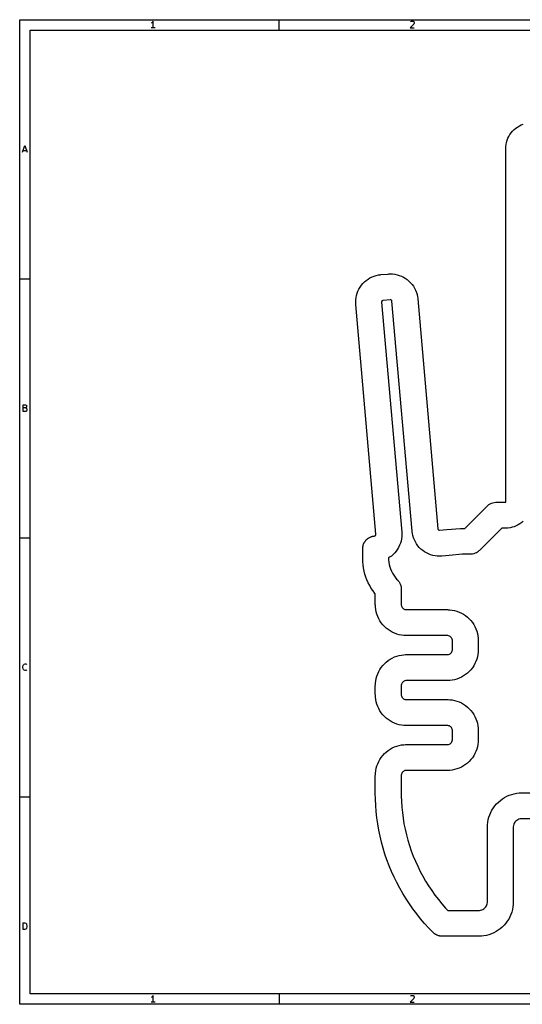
# Model space of a CAD drawing. Header units: inches. Extents: x 0.4 to 11.3, y -7.9 to -0.4.
# Tile 1 of 4: x 0.4 to 4.2, y -7.9 to -0.4. Entities that reach past the tile are written whole.
import ezdxf

# ---------------------------------------------------------------- set-up
doc = ezdxf.new("R2010")
doc.units = ezdxf.units.IN
doc.header["$MEASUREMENT"] = 0
doc.layers.add('F.Cu', color=13, linetype='CONTINUOUS', true_color=0xc83434)

msp = doc.modelspace()

# ---------------------------------------------------------------- linework, layer by layer
at = {"layer": 'BLACK', "linetype": 'CONTINUOUS'}
for p, q in [((0.3937, -0.3937), (11.2993, -0.3937)), ((0.3937, -7.8743), (0.3937, -0.3937)), ((1.3965, -0.4174), (1.3916, -0.4199)), ((1.4013, -0.4126), (1.3965, -0.4174)), ((1.4062, -0.4053), (1.4013, -0.4126)), ((1.4062, -0.4564), (1.4062, -0.4053)), ((2.3622, -0.4724), (2.3622, -0.3937)), ((3.3869, -0.4272), (3.3577, -0.4564)), ((3.3601, -0.4101), (3.3625, -0.4077)), ((3.3625, -0.4077), (3.3674, -0.4053)), ((3.3674, -0.4053), (3.3796, -0.4053)), ((3.3796, -0.4053), (3.3845, -0.4077)), ((3.3845, -0.4077), (3.3869, -0.4101)), ((3.3869, -0.4101), (3.3893, -0.415)), ((3.3893, -0.4199), (3.3869, -0.4272)), ((3.3893, -0.415), (3.3893, -0.4199)), ((0.4724, -0.4724), (11.2206, -0.4724)), ((0.4724, -7.7956), (0.4724, -0.4724)), ((1.4208, -0.4564), (1.3916, -0.4564)), ((3.3577, -0.4564), (3.3893, -0.4564)), ((0.416, -1.4013), (0.4331, -1.3501)), ((0.4209, -1.3867), (0.4453, -1.3867)), ((0.4331, -1.3501), (0.4501, -1.4013)), ((0.3937, -2.3622), (0.4724, -2.3622)), ((0.4197, -3.3698), (0.4197, -3.3186)), ((0.4197, -3.3186), (0.4367, -3.3186)), ((0.4367, -3.343), (0.4197, -3.343)), ((0.4367, -3.3186), (0.4416, -3.3211)), ((0.4416, -3.3406), (0.4367, -3.343)), ((0.4367, -3.343), (0.444, -3.3455)), ((0.4416, -3.3211), (0.444, -3.3235)), ((0.444, -3.3381), (0.4416, -3.3406)), ((0.444, -3.3235), (0.4465, -3.3284)), ((0.4465, -3.3333), (0.444, -3.3381)), ((0.444, -3.3455), (0.4465, -3.3479)), ((0.4465, -3.365), (0.444, -3.3674)), ((0.4465, -3.3284), (0.4465, -3.3333)), ((0.4465, -3.3479), (0.4489, -3.3528)), ((0.4489, -3.3601), (0.4465, -3.365)), ((0.4489, -3.3528), (0.4489, -3.3601)), ((0.4392, -3.3698), (0.4197, -3.3698)), ((0.444, -3.3674), (0.4392, -3.3698)), ((0.3937, -4.3307), (0.4724, -4.3307)), ((0.4172, -5.3091), (0.4197, -5.2993)), ((0.4172, -5.3164), (0.4172, -5.3091)), ((0.4197, -5.2993), (0.4221, -5.2945)), ((0.4221, -5.2945), (0.427, -5.2896)), ((0.427, -5.2896), (0.4343, -5.2871)), ((0.4343, -5.2871), (0.4392, -5.2871)), ((0.4392, -5.2871), (0.4465, -5.2896)), ((0.4465, -5.2896), (0.4489, -5.292)), ((0.4197, -5.3261), (0.4172, -5.3164)), ((0.4221, -5.331), (0.4197, -5.3261)), ((0.427, -5.3359), (0.4221, -5.331)), ((0.4343, -5.3383), (0.427, -5.3359)), ((0.4392, -5.3383), (0.4343, -5.3383)), ((0.4465, -5.3359), (0.4392, -5.3383)), ((0.4489, -5.3335), (0.4465, -5.3359)), ((0.3937, -6.2992), (0.4724, -6.2992)), ((0.4197, -7.3068), (0.4197, -7.2557)), ((0.4197, -7.2557), (0.4319, -7.2557)), ((0.4319, -7.2557), (0.4392, -7.2581)), ((0.4319, -7.3068), (0.4197, -7.3068)), ((0.4392, -7.3044), (0.4319, -7.3068)), ((0.4392, -7.2581), (0.444, -7.263)), ((0.444, -7.2995), (0.4392, -7.3044)), ((0.444, -7.263), (0.4465, -7.2678)), ((0.4465, -7.2946), (0.444, -7.2995)), ((0.4465, -7.2678), (0.4489, -7.2776)), ((0.4489, -7.2849), (0.4465, -7.2946)), ((0.4489, -7.2776), (0.4489, -7.2849)), ((11.2206, -7.7956), (0.4724, -7.7956)), ((1.3965, -7.8193), (1.3916, -7.8217)), ((1.4013, -7.8144), (1.3965, -7.8193)), ((1.4062, -7.8071), (1.4013, -7.8144)), ((1.4062, -7.8583), (1.4062, -7.8071)), ((2.3622, -7.7956), (2.3622, -7.8743)), ((3.3869, -7.8291), (3.3577, -7.8583)), ((3.3601, -7.812), (3.3625, -7.8096)), ((3.3625, -7.8096), (3.3674, -7.8071)), ((3.3674, -7.8071), (3.3796, -7.8071)), ((3.3796, -7.8071), (3.3845, -7.8096)), ((3.3845, -7.8096), (3.3869, -7.812)), ((3.3869, -7.812), (3.3893, -7.8169)), ((3.3893, -7.8217), (3.3869, -7.8291)), ((3.3893, -7.8169), (3.3893, -7.8217)), ((11.2993, -7.8743), (0.3937, -7.8743)), ((1.4208, -7.8583), (1.3916, -7.8583)), ((3.3577, -7.8583), (3.3893, -7.8583))]:
    msp.add_line(p, q, dxfattribs=at)
at = {"layer": 'F.Cu', "linetype": 'CONTINUOUS'}
for p, q in [((4.1866, -1.2009), (4.2012, -1.1937)), ((4.2012, -1.1937), (4.2164, -1.1878)), ((4.1072, -1.2803), (4.1155, -1.2663)), ((4.1155, -1.2663), (4.125, -1.2531)), ((4.125, -1.2531), (4.1355, -1.2407)), ((4.1355, -1.2407), (4.147, -1.2292)), ((4.147, -1.2292), (4.1594, -1.2187)), ((4.1594, -1.2187), (4.1726, -1.2092)), ((4.1726, -1.2092), (4.1866, -1.2009)), ((4.0841, -1.3578), (4.0861, -1.3416)), ((4.0861, -1.3416), (4.0895, -1.3257)), ((4.0895, -1.3257), (4.0941, -1.3101)), ((4.0941, -1.3101), (4.1, -1.2949)), ((4.1, -1.2949), (4.1072, -1.2803)), ((4.0835, -1.374), (4.0836, -1.3685)), ((4.0835, -4.0594), (4.0835, -1.374)), ((4.0836, -1.3685), (4.0837, -1.3675)), ((4.0837, -1.3675), (4.0841, -1.3578)), ((2.9988, -2.3979), (3.0109, -2.3857)), ((3.0109, -2.3857), (3.024, -2.3745)), ((3.024, -2.3745), (3.038, -2.3644)), ((3.038, -2.3644), (3.0528, -2.3555)), ((3.0528, -2.3555), (3.0682, -2.3478)), ((3.0682, -2.3478), (3.0843, -2.3415)), ((3.0843, -2.3415), (3.1008, -2.3365)), ((3.1008, -2.3365), (3.1176, -2.3329)), ((3.1176, -2.3329), (3.1282, -2.3315)), ((3.1282, -2.3315), (3.1292, -2.3313)), ((3.1292, -2.3313), (3.1347, -2.3307)), ((3.1347, -2.3307), (3.1896, -2.3259)), ((3.1896, -2.3259), (3.1951, -2.3255)), ((3.1896, -2.3259), (3.1896, -2.3259)), ((3.1896, -2.3259), (3.1896, -2.3259)), ((3.1951, -2.3255), (3.1962, -2.3256)), ((3.1962, -2.3256), (3.2069, -2.3251)), ((3.2069, -2.3251), (3.2241, -2.3257)), ((3.2241, -2.3257), (3.2412, -2.3278)), ((3.2412, -2.3278), (3.2581, -2.3312)), ((3.2581, -2.3312), (3.2747, -2.3361)), ((3.2747, -2.3361), (3.2908, -2.3423)), ((3.2908, -2.3423), (3.3063, -2.3498)), ((3.3063, -2.3498), (3.3211, -2.3585)), ((3.3211, -2.3585), (3.3352, -2.3685)), ((3.3352, -2.3685), (3.3484, -2.3796)), ((3.3484, -2.3796), (3.3607, -2.3917)), ((3.3607, -2.3917), (3.3719, -2.4048)), ((2.9553, -2.4717), (2.9614, -2.4556)), ((2.9614, -2.4556), (2.9689, -2.4401)), ((2.9689, -2.4401), (2.9777, -2.4252)), ((2.9777, -2.4252), (2.9877, -2.4111)), ((2.9877, -2.4111), (2.9988, -2.3979)), ((3.3719, -2.4048), (3.382, -2.4188)), ((3.382, -2.4188), (3.3909, -2.4336)), ((3.3909, -2.4336), (3.3985, -2.449)), ((3.3985, -2.449), (3.4049, -2.4651)), ((3.4049, -2.4651), (3.4099, -2.4816)), ((2.9443, -2.5395), (2.9449, -2.5223)), ((2.9447, -2.5502), (2.9443, -2.5395)), ((2.9449, -2.5223), (2.9469, -2.5051)), ((2.9469, -2.5051), (2.9504, -2.4883)), ((2.9504, -2.4883), (2.9553, -2.4717)), ((3.1418, -2.5341), (3.141, -2.5377)), ((3.141, -2.5377), (3.1411, -2.5396)), ((3.1411, -2.5396), (3.1411, -2.5396)), ((3.1411, -2.5396), (3.2939, -4.2861)), ((3.1438, -2.5309), (3.1418, -2.5341)), ((3.1466, -2.5284), (3.1438, -2.5309)), ((3.15, -2.5269), (3.1466, -2.5284)), ((3.1519, -2.5268), (3.15, -2.5269)), ((3.2068, -2.522), (3.1519, -2.5268)), ((3.1519, -2.5268), (3.1519, -2.5268)), ((3.2087, -2.5218), (3.2068, -2.522)), ((3.2068, -2.522), (3.2068, -2.522)), ((3.2123, -2.5227), (3.2087, -2.5218)), ((3.2155, -2.5246), (3.2123, -2.5227)), ((3.218, -2.5274), (3.2155, -2.5246)), ((3.2194, -2.5308), (3.218, -2.5274)), ((3.2196, -2.5327), (3.2194, -2.5308)), ((3.3724, -4.2792), (3.2196, -2.5327)), ((3.4099, -2.4816), (3.4135, -2.4985)), ((3.4135, -2.4985), (3.4149, -2.5091)), ((3.4149, -2.5091), (3.4151, -2.5101)), ((3.4151, -2.5101), (3.4157, -2.5156)), ((3.4157, -2.5156), (3.5685, -4.262)), ((2.9447, -2.5512), (2.9447, -2.5502)), ((2.945, -2.5567), (2.9447, -2.5512)), ((3.0978, -4.3032), (2.945, -2.5567)), ((3.7739, -4.2585), (3.9383, -4.0942)), ((3.9383, -4.0942), (3.9398, -4.0923)), ((3.9398, -4.0923), (3.9476, -4.0845)), ((3.9476, -4.0845), (3.9562, -4.0776)), ((3.9562, -4.0776), (3.9656, -4.0717)), ((3.9656, -4.0717), (3.9755, -4.0669)), ((3.9755, -4.0669), (3.9859, -4.0633)), ((3.9859, -4.0633), (3.9967, -4.0608)), ((3.9967, -4.0608), (4.0077, -4.0596)), ((4.0077, -4.0596), (4.0132, -4.0594)), ((4.0132, -4.0594), (4.0835, -4.0594)), ((3.5685, -4.262), (3.5685, -4.262)), ((3.5685, -4.262), (3.5687, -4.2639)), ((3.5687, -4.2639), (3.5701, -4.2673)), ((3.6362, -4.268), (3.7398, -4.2589)), ((3.7398, -4.2589), (3.7422, -4.2588)), ((3.7422, -4.2588), (3.7429, -4.2587)), ((3.7429, -4.2587), (3.7441, -4.2586)), ((3.7441, -4.2586), (3.7453, -4.2586)), ((3.7453, -4.2586), (3.746, -4.2586)), ((3.746, -4.2586), (3.7484, -4.2585)), ((3.7484, -4.2585), (3.7739, -4.2585)), ((4.0545, -4.2563), (3.8843, -4.4265)), ((4.0835, -4.2563), (4.0545, -4.2563)), ((4.089, -4.2561), (4.0835, -4.2563)), ((4.09, -4.256), (4.089, -4.2561)), ((4.0997, -4.2556), (4.09, -4.256)), ((4.1159, -4.2536), (4.0997, -4.2556)), ((4.1318, -4.2503), (4.1159, -4.2536)), ((4.1474, -4.2456), (4.1318, -4.2503)), ((4.1625, -4.2397), (4.1474, -4.2456)), ((4.1772, -4.2326), (4.1625, -4.2397)), ((4.1911, -4.2242), (4.1772, -4.2326)), ((4.2044, -4.2148), (4.1911, -4.2242)), ((4.2168, -4.2043), (4.2044, -4.2148)), ((3.0316, -4.3394), (3.0329, -4.3382)), ((3.0329, -4.3382), (3.0356, -4.3363)), ((3.0356, -4.3363), (3.0387, -4.3338)), ((3.0387, -4.3338), (3.0408, -4.3325)), ((3.0408, -4.3325), (3.0425, -4.3312)), ((3.0425, -4.3312), (3.0451, -4.3298)), ((3.0451, -4.3298), (3.0481, -4.3279)), ((3.0481, -4.3279), (3.0507, -4.3267)), ((3.0507, -4.3267), (3.0529, -4.3254)), ((3.0529, -4.3254), (3.0553, -4.3244)), ((3.0553, -4.3244), (3.058, -4.3231)), ((3.058, -4.3231), (3.0612, -4.322)), ((3.0612, -4.322), (3.0639, -4.3209)), ((3.0639, -4.3209), (3.066, -4.3203)), ((3.066, -4.3203), (3.0684, -4.3195)), ((3.0684, -4.3195), (3.0723, -4.3186)), ((3.0723, -4.3186), (3.0754, -4.3178)), ((3.0754, -4.3178), (3.0772, -4.3175)), ((3.0772, -4.3175), (3.0792, -4.317)), ((3.0792, -4.317), (3.0836, -4.3165)), ((3.0836, -4.3165), (3.0871, -4.316)), ((3.0871, -4.316), (3.089, -4.3158)), ((3.089, -4.3158), (3.0924, -4.3144)), ((3.0924, -4.3144), (3.0952, -4.3119)), ((3.0952, -4.3119), (3.0972, -4.3087)), ((3.0972, -4.3087), (3.098, -4.3051)), ((3.098, -4.3051), (3.0978, -4.3032)), ((3.2921, -4.3376), (3.2886, -4.3545)), ((3.2941, -4.3205), (3.2921, -4.3376)), ((3.2939, -4.2861), (3.2943, -4.2916)), ((3.2947, -4.3033), (3.2941, -4.3205)), ((3.2943, -4.2916), (3.2942, -4.2926)), ((3.2942, -4.2926), (3.2947, -4.3033)), ((3.373, -4.2847), (3.3724, -4.2792)), ((3.3732, -4.2857), (3.373, -4.2847)), ((3.3746, -4.2963), (3.3732, -4.2857)), ((3.3782, -4.3132), (3.3746, -4.2963)), ((3.3832, -4.3297), (3.3782, -4.3132)), ((3.3896, -4.3457), (3.3832, -4.3297)), ((3.5701, -4.2673), (3.5726, -4.2702)), ((3.5726, -4.2702), (3.5758, -4.2721)), ((3.5758, -4.2721), (3.5794, -4.2729)), ((3.5794, -4.2729), (3.5813, -4.2728)), ((3.5813, -4.2728), (3.6362, -4.268)), ((3.5813, -4.2728), (3.5813, -4.2728)), ((3.6362, -4.268), (3.6362, -4.268)), ((2.9973, -4.4108), (2.9974, -4.4102)), ((2.9973, -4.4114), (2.9973, -4.4108)), ((2.9973, -4.4141), (2.9973, -4.4114)), ((2.9974, -4.4085), (2.9981, -4.4026)), ((2.9974, -4.4102), (2.9974, -4.4085)), ((2.9981, -4.4026), (2.9984, -4.3989)), ((2.9984, -4.3989), (2.9986, -4.3983)), ((2.9986, -4.3983), (2.9987, -4.3976)), ((2.9987, -4.3976), (3.0003, -4.3901)), ((3.0003, -4.3901), (3.001, -4.3873)), ((3.001, -4.3871), (3.0011, -4.3868)), ((3.001, -4.3873), (3.001, -4.3871)), ((3.0011, -4.3868), (3.0048, -4.3764)), ((3.0048, -4.3762), (3.0049, -4.3761)), ((3.0048, -4.3764), (3.0048, -4.3762)), ((3.0049, -4.3761), (3.0059, -4.374)), ((3.0059, -4.374), (3.0095, -4.3664)), ((3.0095, -4.3664), (3.0099, -4.3659)), ((3.0099, -4.3659), (3.0101, -4.3654)), ((3.0101, -4.3654), (3.0121, -4.3624)), ((3.0121, -4.3624), (3.0154, -4.3571)), ((3.0154, -4.3571), (3.0161, -4.3563)), ((3.0161, -4.3563), (3.0166, -4.3555)), ((3.0166, -4.3555), (3.019, -4.3526)), ((3.019, -4.3526), (3.0223, -4.3485)), ((3.0223, -4.3485), (3.0234, -4.3474)), ((3.0234, -4.3474), (3.0242, -4.3464)), ((3.0242, -4.3464), (3.0268, -4.3439)), ((3.0268, -4.3439), (3.0301, -4.3407)), ((3.0301, -4.3407), (3.0316, -4.3394)), ((3.27, -4.4027), (3.2613, -4.4176)), ((3.2775, -4.3872), (3.27, -4.4027)), ((3.2837, -4.3711), (3.2775, -4.3872)), ((3.2886, -4.3545), (3.2837, -4.3711)), ((3.3972, -4.3612), (3.3896, -4.3457)), ((3.4061, -4.3759), (3.3972, -4.3612)), ((3.4162, -4.3899), (3.4061, -4.3759)), ((3.4274, -4.403), (3.4162, -4.3899)), ((3.4396, -4.4152), (3.4274, -4.403)), ((2.9973, -4.4874), (2.9973, -4.4141)), ((2.9979, -4.5113), (2.9973, -4.4874)), ((3.201, -4.4784), (3.1941, -4.4825)), ((3.1941, -4.4825), (3.1941, -4.4874)), ((3.1941, -4.4874), (3.1941, -4.4964)), ((3.215, -4.4683), (3.201, -4.4784)), ((3.2281, -4.4571), (3.215, -4.4683)), ((3.2402, -4.4449), (3.2281, -4.4571)), ((3.2513, -4.4316), (3.2402, -4.4449)), ((3.2613, -4.4176), (3.2513, -4.4316)), ((3.4528, -4.4263), (3.4396, -4.4152)), ((3.4669, -4.4362), (3.4528, -4.4263)), ((3.4818, -4.445), (3.4669, -4.4362)), ((3.4973, -4.4525), (3.4818, -4.445)), ((3.5134, -4.4587), (3.4973, -4.4525)), ((3.53, -4.4635), (3.5134, -4.4587)), ((3.5469, -4.467), (3.53, -4.4635)), ((3.564, -4.469), (3.5469, -4.467)), ((3.5812, -4.4697), (3.564, -4.469)), ((3.5919, -4.4692), (3.5812, -4.4697)), ((3.5929, -4.4692), (3.5919, -4.4692)), ((3.5984, -4.4689), (3.5929, -4.4692)), ((3.6533, -4.4641), (3.5984, -4.4689)), ((3.5984, -4.4689), (3.5984, -4.4689)), ((3.5984, -4.4689), (3.5984, -4.4689)), ((3.5984, -4.4689), (3.5984, -4.4689)), ((3.7527, -4.4554), (3.6533, -4.4641)), ((3.6533, -4.4641), (3.6533, -4.4641)), ((3.8147, -4.4554), (3.7527, -4.4554)), ((3.8202, -4.4552), (3.8147, -4.4554)), ((3.8312, -4.454), (3.8202, -4.4552)), ((3.8419, -4.4515), (3.8312, -4.454)), ((3.8524, -4.4479), (3.8419, -4.4515)), ((3.8623, -4.4431), (3.8524, -4.4479)), ((3.868, -4.4395), (3.8623, -4.4431)), ((3.8717, -4.4372), (3.868, -4.4395)), ((3.8803, -4.4303), (3.8717, -4.4372)), ((3.8843, -4.4265), (3.8803, -4.4303)), ((2.9999, -4.5352), (2.9979, -4.5113)), ((3.0033, -4.5588), (2.9999, -4.5352)), ((3.008, -4.5823), (3.0033, -4.5588)), ((3.1941, -4.4964), (3.1955, -4.5144)), ((3.1955, -4.5144), (3.1983, -4.5322)), ((3.1983, -4.5322), (3.2026, -4.5498)), ((3.2026, -4.5498), (3.2081, -4.5669)), ((3.0139, -4.6054), (3.008, -4.5823)), ((3.0212, -4.6282), (3.0139, -4.6054)), ((3.0297, -4.6506), (3.0212, -4.6282)), ((3.2081, -4.5669), (3.215, -4.5836)), ((3.215, -4.5836), (3.2232, -4.5996)), ((3.2232, -4.5996), (3.2326, -4.615)), ((3.2326, -4.615), (3.2432, -4.6296)), ((3.2432, -4.6296), (3.255, -4.6433)), ((3.0395, -4.6724), (3.0297, -4.6506)), ((3.0505, -4.6936), (3.0395, -4.6724)), ((3.0626, -4.7142), (3.0505, -4.6936)), ((3.255, -4.6433), (3.2613, -4.6497)), ((3.2613, -4.6497), (3.263, -4.6516)), ((3.263, -4.6516), (3.2651, -4.6537)), ((3.2651, -4.6537), (3.2673, -4.6564)), ((3.2673, -4.6564), (3.2692, -4.6586)), ((3.2692, -4.6586), (3.2705, -4.6604)), ((3.2705, -4.6604), (3.272, -4.6623)), ((3.272, -4.6623), (3.2741, -4.6657)), ((3.2741, -4.6657), (3.276, -4.6684)), ((3.276, -4.6684), (3.2768, -4.67)), ((3.2768, -4.67), (3.2779, -4.6717)), ((3.2779, -4.6717), (3.2798, -4.6758)), ((3.2798, -4.6758), (3.2815, -4.6789)), ((3.2815, -4.6789), (3.282, -4.6802)), ((3.282, -4.6802), (3.2827, -4.6816)), ((3.2827, -4.6816), (3.2844, -4.6865)), ((3.2844, -4.6865), (3.2857, -4.69)), ((3.2857, -4.69), (3.2859, -4.691)), ((3.2859, -4.691), (3.2863, -4.692)), ((3.2863, -4.692), (3.2877, -4.698)), ((3.2877, -4.698), (3.2885, -4.7015)), ((3.2885, -4.7015), (3.2886, -4.7022)), ((3.2886, -4.7022), (3.2888, -4.7028)), ((3.2888, -4.7028), (3.2897, -4.7107)), ((3.2897, -4.7107), (3.29, -4.7133)), ((3.0759, -4.7341), (3.0626, -4.7142)), ((3.0903, -4.7532), (3.0759, -4.7341)), ((3.0933, -4.7568), (3.0903, -4.7532)), ((3.0933, -4.8377), (3.0933, -4.7568)), ((3.29, -4.7133), (3.29, -4.7136)), ((3.29, -4.7136), (3.29, -4.7138)), ((3.29, -4.7138), (3.2902, -4.7193)), ((3.2902, -4.7193), (3.2902, -4.8377)), ((3.0935, -4.8432), (3.0933, -4.8377)), ((3.0936, -4.844), (3.0935, -4.8432)), ((3.094, -4.8561), (3.0936, -4.844)), ((3.0962, -4.8745), (3.094, -4.8561)), ((3.2902, -4.8377), (3.2902, -4.8377)), ((3.2902, -4.8377), (3.2902, -4.841)), ((3.2902, -4.841), (3.2913, -4.8476)), ((3.2913, -4.8476), (3.2936, -4.8539)), ((3.2936, -4.8539), (3.297, -4.8597)), ((3.297, -4.8597), (3.3013, -4.8648)), ((3.0998, -4.8926), (3.0962, -4.8745)), ((3.1048, -4.9103), (3.0998, -4.8926)), ((3.1112, -4.9276), (3.1048, -4.9103)), ((3.1189, -4.9444), (3.1112, -4.9276)), ((3.3013, -4.8648), (3.3064, -4.8691)), ((3.3064, -4.8691), (3.3122, -4.8725)), ((3.3122, -4.8725), (3.3185, -4.8748)), ((3.3185, -4.8748), (3.3251, -4.8759)), ((3.3251, -4.8759), (3.3284, -4.8759)), ((3.3284, -4.8759), (3.3284, -4.8759)), ((3.3284, -4.8759), (3.6401, -4.8759)), ((3.6401, -4.8759), (3.6456, -4.8761)), ((3.6456, -4.8761), (3.6464, -4.8762)), ((3.6464, -4.8762), (3.6585, -4.8767)), ((3.6585, -4.8767), (3.6769, -4.8788)), ((3.6769, -4.8788), (3.695, -4.8824)), ((3.695, -4.8824), (3.7127, -4.8874)), ((3.7127, -4.8874), (3.7301, -4.8938)), ((3.7301, -4.8938), (3.7468, -4.9016)), ((3.7468, -4.9016), (3.7629, -4.9106)), ((3.7629, -4.9106), (3.7783, -4.9208)), ((3.7783, -4.9208), (3.7928, -4.9323)), ((3.7928, -4.9323), (3.8063, -4.9448)), ((3.128, -4.9605), (3.1189, -4.9444)), ((3.1382, -4.9759), (3.128, -4.9605)), ((3.1496, -4.9904), (3.1382, -4.9759)), ((3.1622, -5.0039), (3.1496, -4.9904)), ((3.1757, -5.0165), (3.1622, -5.0039)), ((3.8063, -4.9448), (3.8189, -4.9584)), ((3.8189, -4.9584), (3.8303, -4.9729)), ((3.8303, -4.9729), (3.8405, -4.9882)), ((3.8405, -4.9882), (3.8496, -5.0043)), ((3.8496, -5.0043), (3.8573, -5.0211)), ((3.1902, -5.0279), (3.1757, -5.0165)), ((3.2056, -5.0381), (3.1902, -5.0279)), ((3.2217, -5.0472), (3.2056, -5.0381)), ((3.2384, -5.0549), (3.2217, -5.0472)), ((3.2558, -5.0613), (3.2384, -5.0549)), ((3.2735, -5.0663), (3.2558, -5.0613)), ((3.2916, -5.0699), (3.2735, -5.0663)), ((3.31, -5.0721), (3.2916, -5.0699)), ((3.3221, -5.0725), (3.31, -5.0721)), ((3.3229, -5.0726), (3.3221, -5.0725)), ((3.3284, -5.0728), (3.3229, -5.0726)), ((3.6401, -5.0728), (3.3284, -5.0728)), ((3.3284, -5.0728), (3.3284, -5.0728)), ((3.6434, -5.0728), (3.6401, -5.0728)), ((3.6401, -5.0728), (3.6401, -5.0728)), ((3.6401, -5.0728), (3.6401, -5.0728)), ((3.65, -5.074), (3.6434, -5.0728)), ((3.6563, -5.0762), (3.65, -5.074)), ((3.6621, -5.0796), (3.6563, -5.0762)), ((3.6672, -5.0839), (3.6621, -5.0796)), ((3.6715, -5.089), (3.6672, -5.0839)), ((3.8573, -5.0211), (3.8637, -5.0384)), ((3.8637, -5.0384), (3.8687, -5.0562)), ((3.8687, -5.0562), (3.8723, -5.0743)), ((3.8723, -5.0743), (3.8745, -5.0926)), ((3.6749, -5.0948), (3.6715, -5.089)), ((3.6772, -5.1011), (3.6749, -5.0948)), ((3.6783, -5.1077), (3.6772, -5.1011)), ((3.6783, -5.1111), (3.6783, -5.1077)), ((3.6783, -5.1794), (3.6783, -5.1111)), ((3.6783, -5.1111), (3.6783, -5.1111)), ((3.8745, -5.0926), (3.8749, -5.1047)), ((3.8749, -5.1047), (3.875, -5.1055)), ((3.875, -5.1055), (3.8752, -5.1111)), ((3.8752, -5.1111), (3.8752, -5.1794)), ((3.2217, -5.2433), (3.2384, -5.2356)), ((3.2384, -5.2356), (3.2558, -5.2292)), ((3.2558, -5.2292), (3.2735, -5.2242)), ((3.2735, -5.2242), (3.2916, -5.2206)), ((3.2916, -5.2206), (3.31, -5.2184)), ((3.31, -5.2184), (3.3221, -5.2179)), ((3.3221, -5.2179), (3.3229, -5.2178)), ((3.3229, -5.2178), (3.3284, -5.2177)), ((3.3284, -5.2177), (3.6401, -5.2177)), ((3.6401, -5.2177), (3.6401, -5.2177)), ((3.6401, -5.2177), (3.6434, -5.2177)), ((3.6434, -5.2177), (3.65, -5.2165)), ((3.65, -5.2165), (3.6563, -5.2142)), ((3.6563, -5.2142), (3.6621, -5.2109)), ((3.6621, -5.2109), (3.6672, -5.2066)), ((3.6672, -5.2066), (3.6715, -5.2014)), ((3.6715, -5.2014), (3.6749, -5.1956)), ((3.6749, -5.1956), (3.6772, -5.1893)), ((3.6772, -5.1893), (3.6783, -5.1828)), ((3.6783, -5.1828), (3.6783, -5.1794)), ((3.6783, -5.1794), (3.6783, -5.1794)), ((3.8687, -5.2343), (3.8637, -5.2521)), ((3.8723, -5.2162), (3.8687, -5.2343)), ((3.8745, -5.1979), (3.8723, -5.2162)), ((3.8749, -5.1858), (3.8745, -5.1979)), ((3.875, -5.1849), (3.8749, -5.1858)), ((3.8752, -5.1794), (3.875, -5.1849)), ((3.1382, -5.3146), (3.1496, -5.3001)), ((3.1496, -5.3001), (3.1622, -5.2865)), ((3.1622, -5.2865), (3.1757, -5.274)), ((3.1757, -5.274), (3.1902, -5.2626)), ((3.1902, -5.2626), (3.2056, -5.2523)), ((3.2056, -5.2523), (3.2217, -5.2433)), ((3.8405, -5.3023), (3.8303, -5.3176)), ((3.8496, -5.2861), (3.8405, -5.3023)), ((3.8573, -5.2694), (3.8496, -5.2861)), ((3.8637, -5.2521), (3.8573, -5.2694)), ((3.0998, -5.3979), (3.1048, -5.3801)), ((3.1048, -5.3801), (3.1112, -5.3628)), ((3.1112, -5.3628), (3.1189, -5.346)), ((3.1189, -5.346), (3.128, -5.3299)), ((3.128, -5.3299), (3.1382, -5.3146)), ((3.7629, -5.3799), (3.7468, -5.3889)), ((3.7783, -5.3696), (3.7629, -5.3799)), ((3.7928, -5.3582), (3.7783, -5.3696)), ((3.8063, -5.3457), (3.7928, -5.3582)), ((3.8189, -5.3321), (3.8063, -5.3457)), ((3.8303, -5.3176), (3.8189, -5.3321)), ((3.0933, -5.4528), (3.0935, -5.4473)), ((3.0933, -5.5211), (3.0933, -5.4528)), ((3.0935, -5.4473), (3.0936, -5.4464)), ((3.0936, -5.4464), (3.094, -5.4343)), ((3.094, -5.4343), (3.0962, -5.416)), ((3.0962, -5.416), (3.0998, -5.3979)), ((3.2913, -5.4428), (3.2902, -5.4494)), ((3.2902, -5.4494), (3.2902, -5.4528)), ((3.2902, -5.4528), (3.2902, -5.4528)), ((3.2902, -5.4528), (3.2902, -5.5211)), ((3.2936, -5.4366), (3.2913, -5.4428)), ((3.297, -5.4308), (3.2936, -5.4366)), ((3.3013, -5.4256), (3.297, -5.4308)), ((3.3064, -5.4213), (3.3013, -5.4256)), ((3.3122, -5.418), (3.3064, -5.4213)), ((3.3185, -5.4157), (3.3122, -5.418)), ((3.3251, -5.4145), (3.3185, -5.4157)), ((3.3284, -5.4145), (3.3251, -5.4145)), ((3.6401, -5.4145), (3.3284, -5.4145)), ((3.3284, -5.4145), (3.3284, -5.4145)), ((3.3284, -5.4145), (3.3284, -5.4145)), ((3.6456, -5.4144), (3.6401, -5.4145)), ((3.6401, -5.4145), (3.6401, -5.4145)), ((3.6464, -5.4143), (3.6456, -5.4144)), ((3.6585, -5.4138), (3.6464, -5.4143)), ((3.6769, -5.4116), (3.6585, -5.4138)), ((3.695, -5.408), (3.6769, -5.4116)), ((3.7127, -5.403), (3.695, -5.408)), ((3.7301, -5.3966), (3.7127, -5.403)), ((3.7468, -5.3889), (3.7301, -5.3966)), ((3.0935, -5.5267), (3.0933, -5.5211)), ((3.0936, -5.5275), (3.0935, -5.5267)), ((3.094, -5.5396), (3.0936, -5.5275)), ((3.2902, -5.5211), (3.2902, -5.5211)), ((3.2902, -5.5211), (3.2902, -5.5245)), ((3.2902, -5.5245), (3.2913, -5.5311)), ((3.2913, -5.5311), (3.2936, -5.5374)), ((3.0962, -5.5579), (3.094, -5.5396)), ((3.0998, -5.576), (3.0962, -5.5579)), ((3.1048, -5.5938), (3.0998, -5.576)), ((3.1112, -5.6111), (3.1048, -5.5938)), ((3.2936, -5.5374), (3.297, -5.5432)), ((3.297, -5.5432), (3.3013, -5.5483)), ((3.3013, -5.5483), (3.3064, -5.5526)), ((3.3064, -5.5526), (3.3122, -5.556)), ((3.3122, -5.556), (3.3185, -5.5582)), ((3.3185, -5.5582), (3.3251, -5.5594)), ((3.3251, -5.5594), (3.3284, -5.5594)), ((3.3284, -5.5594), (3.3284, -5.5594)), ((3.3284, -5.5594), (3.6401, -5.5594)), ((3.6401, -5.5594), (3.6456, -5.5596)), ((3.6456, -5.5596), (3.6464, -5.5597)), ((3.6464, -5.5597), (3.6585, -5.5601)), ((3.6585, -5.5601), (3.6769, -5.5623)), ((3.6769, -5.5623), (3.695, -5.5659)), ((3.695, -5.5659), (3.7127, -5.5709)), ((3.7127, -5.5709), (3.7301, -5.5773)), ((3.7301, -5.5773), (3.7468, -5.585)), ((3.7468, -5.585), (3.7629, -5.5941)), ((3.7629, -5.5941), (3.7783, -5.6043)), ((3.7783, -5.6043), (3.7928, -5.6157)), ((3.1189, -5.6279), (3.1112, -5.6111)), ((3.128, -5.644), (3.1189, -5.6279)), ((3.1382, -5.6593), (3.128, -5.644)), ((3.1496, -5.6738), (3.1382, -5.6593)), ((3.1622, -5.6874), (3.1496, -5.6738)), ((3.7928, -5.6157), (3.8063, -5.6283)), ((3.8063, -5.6283), (3.8189, -5.6418)), ((3.8189, -5.6418), (3.8303, -5.6563)), ((3.8303, -5.6563), (3.8405, -5.6717)), ((3.8405, -5.6717), (3.8496, -5.6878)), ((3.1757, -5.6999), (3.1622, -5.6874)), ((3.1902, -5.7114), (3.1757, -5.6999)), ((3.2056, -5.7216), (3.1902, -5.7114)), ((3.2217, -5.7306), (3.2056, -5.7216)), ((3.2384, -5.7384), (3.2217, -5.7306)), ((3.2558, -5.7447), (3.2384, -5.7384)), ((3.2735, -5.7498), (3.2558, -5.7447)), ((3.2916, -5.7534), (3.2735, -5.7498)), ((3.31, -5.7555), (3.2916, -5.7534)), ((3.3221, -5.756), (3.31, -5.7555)), ((3.3229, -5.7561), (3.3221, -5.756)), ((3.3284, -5.7563), (3.3229, -5.7561)), ((3.6401, -5.7563), (3.3284, -5.7563)), ((3.3284, -5.7563), (3.3284, -5.7563)), ((3.6434, -5.7563), (3.6401, -5.7563)), ((3.6401, -5.7563), (3.6401, -5.7563)), ((3.6401, -5.7563), (3.6401, -5.7563)), ((3.65, -5.7574), (3.6434, -5.7563)), ((3.6563, -5.7597), (3.65, -5.7574)), ((3.6621, -5.7631), (3.6563, -5.7597)), ((3.8496, -5.6878), (3.8573, -5.7045)), ((3.8573, -5.7045), (3.8637, -5.7219)), ((3.8637, -5.7219), (3.8687, -5.7396)), ((3.8687, -5.7396), (3.8723, -5.7577)), ((3.8723, -5.7577), (3.8745, -5.7761)), ((3.6672, -5.7674), (3.6621, -5.7631)), ((3.6715, -5.7725), (3.6672, -5.7674)), ((3.6749, -5.7783), (3.6715, -5.7725)), ((3.6772, -5.7846), (3.6749, -5.7783)), ((3.6783, -5.7912), (3.6772, -5.7846)), ((3.6783, -5.7945), (3.6783, -5.7912)), ((3.6783, -5.8629), (3.6783, -5.7945)), ((3.6783, -5.7945), (3.6783, -5.7945)), ((3.8745, -5.7761), (3.8749, -5.7882)), ((3.8749, -5.7882), (3.875, -5.789)), ((3.875, -5.789), (3.8752, -5.7945)), ((3.8752, -5.7945), (3.8752, -5.8629)), ((3.2558, -5.9126), (3.2735, -5.9076)), ((3.2735, -5.9076), (3.2916, -5.904)), ((3.2916, -5.904), (3.31, -5.9019)), ((3.31, -5.9019), (3.3221, -5.9014)), ((3.3221, -5.9014), (3.3229, -5.9013)), ((3.3229, -5.9013), (3.3284, -5.9011)), ((3.3284, -5.9011), (3.6401, -5.9011)), ((3.6401, -5.9011), (3.6401, -5.9011)), ((3.6401, -5.9011), (3.6434, -5.9011)), ((3.6434, -5.9011), (3.65, -5.9)), ((3.65, -5.9), (3.6563, -5.8977)), ((3.6563, -5.8977), (3.6621, -5.8943)), ((3.6621, -5.8943), (3.6672, -5.89)), ((3.6672, -5.89), (3.6715, -5.8849)), ((3.6715, -5.8849), (3.6749, -5.8791)), ((3.6749, -5.8791), (3.6772, -5.8728)), ((3.6772, -5.8728), (3.6783, -5.8662)), ((3.6783, -5.8662), (3.6783, -5.8629)), ((3.6783, -5.8629), (3.6783, -5.8629)), ((3.8723, -5.8997), (3.8687, -5.9178)), ((3.8745, -5.8813), (3.8723, -5.8997)), ((3.8749, -5.8692), (3.8745, -5.8813)), ((3.875, -5.8684), (3.8749, -5.8692)), ((3.8752, -5.8629), (3.875, -5.8684)), ((3.1382, -5.9981), (3.1496, -5.9836)), ((3.1496, -5.9836), (3.1622, -5.97)), ((3.1622, -5.97), (3.1757, -5.9575)), ((3.1757, -5.9575), (3.1902, -5.946)), ((3.1902, -5.946), (3.2056, -5.9358)), ((3.2056, -5.9358), (3.2217, -5.9268)), ((3.2217, -5.9268), (3.2384, -5.919)), ((3.2384, -5.919), (3.2558, -5.9126)), ((3.8496, -5.9696), (3.8405, -5.9857)), ((3.8573, -5.9528), (3.8496, -5.9696)), ((3.8637, -5.9355), (3.8573, -5.9528)), ((3.8687, -5.9178), (3.8637, -5.9355)), ((3.1048, -6.0636), (3.1112, -6.0463)), ((3.1112, -6.0463), (3.1189, -6.0295)), ((3.1189, -6.0295), (3.128, -6.0134)), ((3.128, -6.0134), (3.1382, -5.9981)), ((3.7783, -6.0531), (3.7629, -6.0633)), ((3.7928, -6.0417), (3.7783, -6.0531)), ((3.8063, -6.0291), (3.7928, -6.0417)), ((3.8189, -6.0156), (3.8063, -6.0291)), ((3.8303, -6.0011), (3.8189, -6.0156)), ((3.8405, -5.9857), (3.8303, -6.0011)), ((3.0933, -6.1363), (3.0935, -6.1307)), ((3.0935, -6.1307), (3.0936, -6.1299)), ((3.0936, -6.1299), (3.094, -6.1178)), ((3.094, -6.1178), (3.0962, -6.0995)), ((3.0962, -6.0995), (3.0998, -6.0814)), ((3.0998, -6.0814), (3.1048, -6.0636)), ((3.2913, -6.1263), (3.2902, -6.1329)), ((3.2902, -6.1329), (3.2902, -6.1363)), ((3.2936, -6.12), (3.2913, -6.1263)), ((3.297, -6.1142), (3.2936, -6.12)), ((3.3013, -6.1091), (3.297, -6.1142)), ((3.3064, -6.1048), (3.3013, -6.1091)), ((3.3122, -6.1014), (3.3064, -6.1048)), ((3.3185, -6.0992), (3.3122, -6.1014)), ((3.3251, -6.098), (3.3185, -6.0992)), ((3.3284, -6.098), (3.3251, -6.098)), ((3.6401, -6.098), (3.3284, -6.098)), ((3.3284, -6.098), (3.3284, -6.098)), ((3.3284, -6.098), (3.3284, -6.098)), ((3.6456, -6.0978), (3.6401, -6.098)), ((3.6401, -6.098), (3.6401, -6.098)), ((3.6464, -6.0977), (3.6456, -6.0978)), ((3.6585, -6.0973), (3.6464, -6.0977)), ((3.6769, -6.0951), (3.6585, -6.0973)), ((3.695, -6.0915), (3.6769, -6.0951)), ((3.7127, -6.0865), (3.695, -6.0915)), ((3.7301, -6.0801), (3.7127, -6.0865)), ((3.7468, -6.0724), (3.7301, -6.0801)), ((3.7629, -6.0633), (3.7468, -6.0724)), ((3.0933, -6.2046), (3.0933, -6.1363)), ((3.0933, -6.2696), (3.0933, -6.2046)), ((3.2902, -6.1363), (3.2902, -6.1363)), ((3.2902, -6.1363), (3.2902, -6.2046)), ((3.2902, -6.2046), (3.2902, -6.2696)), ((3.094, -6.3167), (3.0933, -6.2696)), ((3.2902, -6.2696), (3.2902, -6.2909)), ((4.1099, -6.2858), (4.1284, -6.2793)), ((4.1284, -6.2793), (4.1473, -6.2743)), ((4.1473, -6.2743), (4.1665, -6.2706)), ((4.1665, -6.2706), (4.186, -6.2684)), ((4.186, -6.2684), (4.1993, -6.2679)), ((4.1993, -6.2679), (4.2, -6.2679)), ((4.2, -6.2679), (4.2055, -6.2677)), ((4.2055, -6.2677), (4.2871, -6.2677)), ((3.0963, -6.3637), (3.094, -6.3167)), ((3.2902, -6.2909), (3.2916, -6.3334)), ((3.2916, -6.3334), (3.2943, -6.3759)), ((4.001, -6.3662), (4.0138, -6.3514)), ((4.0138, -6.3514), (4.0276, -6.3375)), ((4.0276, -6.3375), (4.0424, -6.3248)), ((4.0424, -6.3248), (4.0582, -6.3132)), ((4.0582, -6.3132), (4.0747, -6.3028)), ((4.0747, -6.3028), (4.092, -6.2936)), ((4.092, -6.2936), (4.1099, -6.2858)), ((3.1, -6.4106), (3.0963, -6.3637)), ((3.1051, -6.4573), (3.1, -6.4106)), ((3.2943, -6.3759), (3.2985, -6.4183)), ((3.2985, -6.4183), (3.3041, -6.4605)), ((3.962, -6.4337), (3.9698, -6.4158)), ((3.9698, -6.4158), (3.979, -6.3985)), ((3.979, -6.3985), (3.9894, -6.3819)), ((3.9894, -6.3819), (4.001, -6.3662)), ((3.1117, -6.5039), (3.1051, -6.4573)), ((3.1198, -6.5503), (3.1117, -6.5039)), ((3.3041, -6.4605), (3.311, -6.5025)), ((3.311, -6.5025), (3.3193, -6.5443)), ((3.9447, -6.5097), (3.9469, -6.4903)), ((3.9469, -6.4903), (3.9505, -6.4711)), ((3.9505, -6.4711), (3.9556, -6.4522)), ((3.9556, -6.4522), (3.962, -6.4337)), ((4.1447, -6.5066), (4.1421, -6.5155)), ((4.1486, -6.4982), (4.1447, -6.5066)), ((4.1536, -6.4904), (4.1486, -6.4982)), ((4.1596, -6.4834), (4.1536, -6.4904)), ((4.1666, -6.4773), (4.1596, -6.4834)), ((4.1744, -6.4723), (4.1666, -6.4773)), ((4.1828, -6.4685), (4.1744, -6.4723)), ((4.1917, -6.4659), (4.1828, -6.4685)), ((4.2009, -6.4646), (4.1917, -6.4659)), ((4.2055, -6.4646), (4.2009, -6.4646)), ((4.2871, -6.4646), (4.2055, -6.4646)), ((4.2055, -6.4646), (4.2055, -6.4646)), ((4.2055, -6.4646), (4.2055, -6.4646)), ((3.1294, -6.5963), (3.1198, -6.5503)), ((3.3193, -6.5443), (3.329, -6.5857)), ((3.9439, -6.5293), (3.9441, -6.5238)), ((3.9439, -7.0959), (3.9439, -6.5293)), ((3.9441, -6.5238), (3.9442, -6.5231)), ((3.9442, -6.5231), (3.9447, -6.5097)), ((4.1421, -6.5155), (4.1408, -6.5247)), ((4.1408, -6.5247), (4.1408, -6.5293)), ((4.1408, -6.5293), (4.1408, -6.5293)), ((4.1408, -6.5293), (4.1408, -7.0959)), ((3.1404, -6.6421), (3.1294, -6.5963)), ((3.1528, -6.6875), (3.1404, -6.6421)), ((3.329, -6.5857), (3.34, -6.6269)), ((3.34, -6.6269), (3.3524, -6.6676)), ((3.1666, -6.7324), (3.1528, -6.6875)), ((3.1819, -6.7769), (3.1666, -6.7324)), ((3.3524, -6.6676), (3.366, -6.7079)), ((3.366, -6.7079), (3.381, -6.7478)), ((3.1985, -6.821), (3.1819, -6.7769)), ((3.381, -6.7478), (3.3973, -6.7871)), ((3.3973, -6.7871), (3.4149, -6.8259)), ((3.2165, -6.8644), (3.1985, -6.821)), ((3.2358, -6.9073), (3.2165, -6.8644)), ((3.4149, -6.8259), (3.4337, -6.8641)), ((3.4337, -6.8641), (3.4538, -6.9016)), ((3.2565, -6.9496), (3.2358, -6.9073)), ((3.2786, -6.9911), (3.2565, -6.9496)), ((3.4538, -6.9016), (3.4751, -6.9385)), ((3.4751, -6.9385), (3.4976, -6.9746)), ((3.3019, -7.032), (3.2786, -6.9911)), ((3.4976, -6.9746), (3.5212, -7.01)), ((3.5212, -7.01), (3.546, -7.0446)), ((3.3265, -7.0721), (3.3019, -7.032)), ((3.3523, -7.1114), (3.3265, -7.0721)), ((3.546, -7.0446), (3.5719, -7.0784)), ((3.5719, -7.0784), (3.5989, -7.1113)), ((3.9426, -7.1097), (3.9439, -7.1005)), ((3.9439, -7.1005), (3.9439, -7.0959)), ((3.9439, -7.0959), (3.9439, -7.0959)), ((4.1406, -7.1021), (4.1401, -7.1155)), ((4.1408, -7.0959), (4.1406, -7.1014)), ((4.1406, -7.1014), (4.1406, -7.1021)), ((3.3793, -7.1499), (3.3523, -7.1114)), ((3.4076, -7.1876), (3.3793, -7.1499)), ((3.5989, -7.1113), (3.627, -7.1433)), ((3.627, -7.1433), (3.6432, -7.1606)), ((3.6432, -7.1606), (3.7866, -7.1606)), ((3.7866, -7.1606), (3.7976, -7.1606)), ((3.7976, -7.1606), (3.8792, -7.1606)), ((3.8792, -7.1606), (3.8792, -7.1606)), ((3.8792, -7.1606), (3.8838, -7.1606)), ((3.8838, -7.1606), (3.893, -7.1593)), ((3.893, -7.1593), (3.9019, -7.1567)), ((3.9019, -7.1567), (3.9103, -7.1529)), ((3.9103, -7.1529), (3.9181, -7.1479)), ((3.9181, -7.1479), (3.9251, -7.1418)), ((3.9251, -7.1418), (3.9312, -7.1348)), ((3.9312, -7.1348), (3.9362, -7.127)), ((3.9362, -7.127), (3.94, -7.1186)), ((3.94, -7.1186), (3.9426, -7.1097)), ((4.1292, -7.173), (4.1227, -7.1915)), ((4.1342, -7.1541), (4.1292, -7.173)), ((4.1379, -7.1349), (4.1342, -7.1541)), ((4.1401, -7.1155), (4.1379, -7.1349)), ((3.437, -7.2243), (3.4076, -7.1876)), ((3.4676, -7.2601), (3.437, -7.2243)), ((4.0953, -7.2433), (4.0837, -7.259)), ((4.1057, -7.2267), (4.0953, -7.2433)), ((4.1149, -7.2094), (4.1057, -7.2267)), ((4.1227, -7.1915), (4.1149, -7.2094)), ((3.4992, -7.2949), (3.4676, -7.2601)), ((3.532, -7.3287), (3.4992, -7.2949)), ((3.5339, -7.3304), (3.532, -7.3287)), ((3.536, -7.3324), (3.5339, -7.3304)), ((4.01, -7.3224), (3.9927, -7.3316)), ((4.0266, -7.312), (4.01, -7.3224)), ((4.0423, -7.3004), (4.0266, -7.312)), ((4.0571, -7.2877), (4.0423, -7.3004)), ((4.071, -7.2738), (4.0571, -7.2877)), ((4.0837, -7.259), (4.071, -7.2738)), ((3.5387, -7.3346), (3.536, -7.3324)), ((3.5409, -7.3365), (3.5387, -7.3346)), ((3.5427, -7.3378), (3.5409, -7.3365)), ((3.5446, -7.3393), (3.5427, -7.3378)), ((3.548, -7.3414), (3.5446, -7.3393)), ((3.5507, -7.3433), (3.548, -7.3414)), ((3.5523, -7.3441), (3.5507, -7.3433)), ((3.554, -7.3452), (3.5523, -7.3441)), ((3.5581, -7.3472), (3.554, -7.3452)), ((3.5612, -7.3488), (3.5581, -7.3472)), ((3.5625, -7.3493), (3.5612, -7.3488)), ((3.5639, -7.35), (3.5625, -7.3493)), ((3.5688, -7.3517), (3.5639, -7.35)), ((3.5723, -7.353), (3.5688, -7.3517)), ((3.5733, -7.3533), (3.5723, -7.353)), ((3.5743, -7.3536), (3.5733, -7.3533)), ((3.5803, -7.355), (3.5743, -7.3536)), ((3.5838, -7.3559), (3.5803, -7.355)), ((3.5844, -7.3559), (3.5838, -7.3559)), ((3.5851, -7.3561), (3.5844, -7.3559)), ((3.593, -7.357), (3.5851, -7.3561)), ((3.5956, -7.3573), (3.593, -7.357)), ((3.5958, -7.3573), (3.5956, -7.3573)), ((3.5961, -7.3573), (3.5958, -7.3573)), ((3.6016, -7.3575), (3.5961, -7.3573)), ((3.7866, -7.3575), (3.6016, -7.3575)), ((3.7976, -7.3575), (3.7866, -7.3575)), ((3.8792, -7.3575), (3.7976, -7.3575)), ((3.8847, -7.3573), (3.8792, -7.3575)), ((3.8792, -7.3575), (3.8792, -7.3575)), ((3.8854, -7.3572), (3.8847, -7.3573)), ((3.8988, -7.3567), (3.8854, -7.3572)), ((3.9182, -7.3546), (3.8988, -7.3567)), ((3.9374, -7.3509), (3.9182, -7.3546)), ((3.9563, -7.3459), (3.9374, -7.3509)), ((3.9748, -7.3394), (3.9563, -7.3459)), ((3.9927, -7.3316), (3.9748, -7.3394))]:
    msp.add_line(p, q, dxfattribs=at)

doc.saveas('drawing.dxf')
